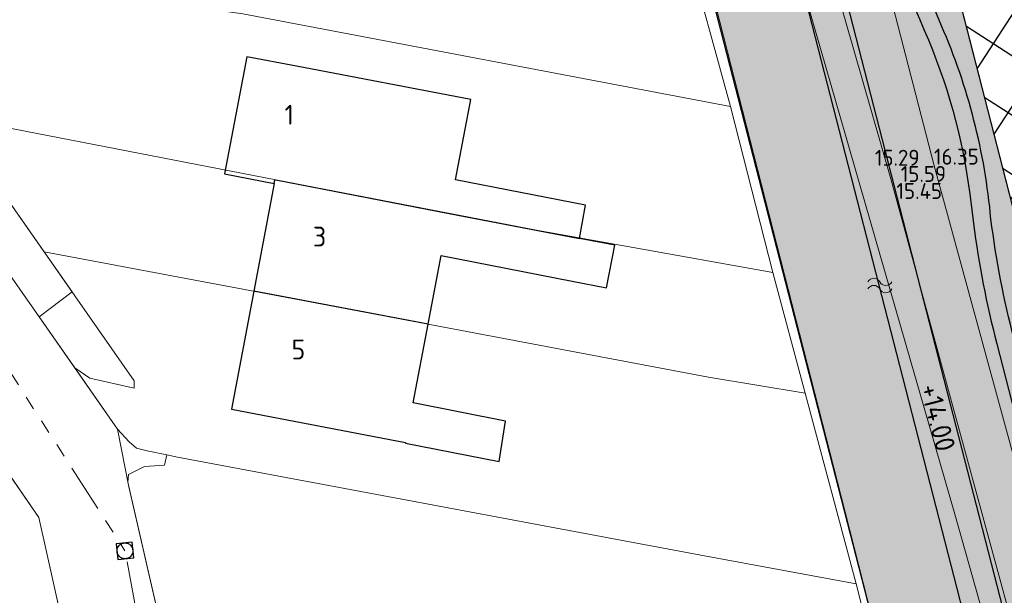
# Model space of a CAD drawing. Header units: metres. Extents: x 174255 to 175175, y 462028 to 462911.
# Tile 57 of 256: x 174428 to 174477, y 462524 to 462553. Entities that reach past the tile are written whole.
import ezdxf
from ezdxf.enums import TextEntityAlignment as Align

# ---------------------------------------------------------------- set-up
doc = ezdxf.new("R2010")
doc.units = ezdxf.units.M
doc.linetypes.add('RI-GWA', pattern=[18.450000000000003, 6, -1.8, 1.75, -1.8, 1.75, -1.8, 1.75, -1.8])
for name, color, linetype, lineweight in [('-N-WE-VH-VERHARDING_GRASTEGEL-ONDERHOUDSPAD', 1, 'Continuous', 25), ('B-ME-AL-PEIL_MAAIVELD-T20', 8, 'Continuous', 20), ('B-ME-WH-WATERGANG_SLOOT_BODEM-G', 8, 'Continuous', 20), ('B-ME-WH-WATERGANG_SLOOT_INSTEEK-G', 8, 'Continuous', 20), ('B-WE-OG-BEBOUWING-G', 8, 'Continuous', 30), ('B-WE-OG-BEBOUWING_HUISNUMMER-T20', 8, 'Continuous', 20), ('B-WE-OG-TERREINAFSCHEIDING-G', 8, 'IE-TERREINAFSCHEIDING-KUNSTMATIG-DICHT', 20), ('B-WE-OG-WEG_VERHARD_OPEN -G', 8, 'Continuous', 20), ('B-WE-RI-GWA-G', 8, 'RI-GWA', 20), ('B-WE-RI-VWA_RIOOLPUT_INSPECTIEPUT-S', 8, 'Continuous', 20), ('B-WE-WH-WATER-S', 252, 'Continuous', 20), ('B-WE-WH-WATERGANG_SLOOT_BODEM-G', 8, 'Continuous', 20), ('B-XX-KG-GRENS_PERCEEL-G', 213, 'Continuous', 20), ('N-WE-AL-WERKGRENS-G', 173, 'AL-WERKGRENS', 20), ('N-WE-GW-NAP-T20', 90, 'Continuous', 25), ('N-WE-WH-RETENTIE_WADI_INSTEEK-G', 7, 'Continuous', 25), ('N-WE-WH-WATERGANG_BODEM-V', 163, 'Continuous', 25)]:
    doc.layers.add(name, color=color, linetype=linetype, lineweight=lineweight)
doc.styles.add('NLCS-ISO-M500-T20', font='NLCS-ISO.ttf', dxfattribs={"height": 1})
doc.linetypes.add('AL-WERKGRENS', pattern='A,10,[106,Afdeling.shx,S=1,R=0,X=0,Y=0],-2', length=12)
doc.linetypes.add('IE-TERREINAFSCHEIDING-KUNSTMATIG-DICHT', pattern='A,8,-1,[82,NLCS.SHX,S=0.75,R=90,X=0,Y=0],-1', length=10)

# ---------------------------------------------------------------- blocks, each defined once
blk = doc.blocks.new('B-SRI-PUT_VWA-SO')
at = {"flags": 128}
blk.add_lwpolyline([(-2.00008364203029, 2.000083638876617), (1.99991635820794, 2.000083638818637), (1.999916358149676, -1.99991636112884), (-2.000083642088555, -1.999916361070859)], close=True, dxfattribs=at)
at = {"lineweight": -3, "flags": 128}
blk.add_lwpolyline([(2.000083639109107, -1.99991635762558), (1.99991635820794, 2.000083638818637), (-2.000083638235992, 1.999916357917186), (-1.999916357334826, -2.000083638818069)], close=True, dxfattribs=at)
at = {"lineweight": -3}
blk.add_circle((0, 0), 1.999999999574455, dxfattribs=at)
blk = doc.blocks.new('water')
at = {"linetype": 'Continuous'}
for centre, radius, start, end in [((0.2997979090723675, -0.1605370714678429), 0.3400749, 28.13778714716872, 151.8316499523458), ((0.9001997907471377, 0.1494030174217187), 0.33496494, 206.4585658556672, 333.511009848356), ((0.2996067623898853, -0.5198982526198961), 0.3400745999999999, 28.13778724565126, 151.8316900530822), ((0.900008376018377, -0.2105970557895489), 0.33496506, 206.4585357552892, 333.5110164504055)]:
    blk.add_arc(centre, radius, start, end, dxfattribs=at)

msp = doc.modelspace()

# ---------------------------------------------------------------- hatches: boundary and pattern name
at = {"layer": '-N-WE-VH-VERHARDING_GRASTEGEL-ONDERHOUDSPAD'}
h = msp.add_hatch(dxfattribs=at)
h.set_pattern_fill('ACO-BETON_VOORGESPANNEN-SO', color=256, angle=12, pattern_type=2)
h.set_pattern_definition([(57, (0, 0), (-2.09667641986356, 1.361597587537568), []), (327, (0, 0), (1.361597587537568, 2.09667641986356), [])])
edge = h.paths.add_edge_path()
edge.add_line((174492.7717042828, 462484.5079069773), (174467.0687807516, 462584.4521175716))
edge.add_arc((174459.0326202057, 462569.4714592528), 16.99999999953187, 28.153953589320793, 61.789300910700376, ccw=False)
edge.add_line((174474.0212301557, 462577.4927790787), (174496.1373295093, 462491.495709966))
edge.add_arc((174482.33505332, 462493.8403148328), 13.9999999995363, 318.73873917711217, 350.35914481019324, ccw=False)
edge.add_line((174492.8589962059, 462484.6074048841), (174492.7717042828, 462484.5079069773))
at = {"layer": 'N-WE-WH-WATERGANG_BODEM-V'}
h = msp.add_hatch(color=256, dxfattribs=at)
h.dxf.hatch_style = 1
edge = h.paths.add_edge_path()
edge.add_line((174452.3889941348, 462593.3539668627), (174481.064, 462481.852999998))
edge.add_line((174481.064, 462481.852999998), (174460.0661445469, 462467.4293551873))
edge.add_line((174460.0661445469, 462467.4293551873), (174463.4410133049, 462462.5162415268))
edge.add_line((174463.4410133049, 462462.5162415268), (174481.5529837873, 462474.7297367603))
edge.add_arc((174470.3711287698, 462491.311839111), 20.00000000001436, 303.9930786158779, 374.4223774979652)
edge.add_line((174489.7408479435, 462496.2932022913), (174469.5230149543, 462574.9089813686))
edge.add_arc((174453.0587536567, 462570.6748226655), 16.99999999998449, 14.42237749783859, 56.25402187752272)
edge.add_line((174462.5024553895, 462584.8104690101), (174460.6797834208, 462586.0281544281))
edge.add_arc((174470.123485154, 462600.1638007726), 17.00000000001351, 217.8003270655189, 236.254021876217, ccw=False)
edge.add_line((174456.6909094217, 462589.7443041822), (174454.3719290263, 462592.7338804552))
edge.add_arc((174461.0509916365, 462596.1456428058), 7.49999997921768, 202.8383137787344, 207.0586062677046, ccw=False)
edge.add_line((174454.1389630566, 462593.2346531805), (174453.8988153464, 462593.8048743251))
edge.add_line((174453.8988153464, 462593.8048743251), (174452.3889941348, 462593.3539668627))

# ---------------------------------------------------------------- linework, layer by layer
at = {"layer": '-N-WE-VH-VERHARDING_GRASTEGEL-ONDERHOUDSPAD', "color": 1, "flags": 128}
msp.add_lwpolyline([(174492.7717042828, 462484.5079069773), (174467.0687807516, 462584.4521175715)], dxfattribs=at)
at = {"layer": '-N-WE-VH-VERHARDING_GRASTEGEL-ONDERHOUDSPAD'}
msp.add_lwpolyline([(174492.7717042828, 462484.5079069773), (174467.0687807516, 462584.4521175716, -0.147824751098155), (174474.0212301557, 462577.4927790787), (174496.1373295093, 462491.495709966, -0.1388522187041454), (174492.8589962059, 462484.6074048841)], format="xyb", close=True, dxfattribs=at)
at = {"layer": 'B-ME-WH-WATERGANG_SLOOT_BODEM-G'}
msp.add_lwpolyline([(174452.8762162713, 462600.6901799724), (174455.2883115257, 462599.1894576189), (174458.033901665, 462597.036902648), (174458.5546031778, 462595.2965445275), (174459.8962738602, 462586.3857336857), (174465.0328120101, 462567.2876752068), (174471.5742845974, 462544.5233715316), (174478.062011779, 462520.6530054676), (174484.0685058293, 462497.1444880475), (174487.1638140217, 462484.8983400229), (174487.279193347, 462480.8101608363), (174485.3081101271, 462477.3290092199), (174482.4614172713, 462475.3423232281), (174461.893535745, 462461.4727266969), (174459.3059258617, 462460.5232003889), (174438.9732054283, 462455.9618568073), (174426.0840031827, 462452.7232601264)], dxfattribs=at)
at = {"layer": 'B-ME-WH-WATERGANG_SLOOT_INSTEEK-G'}
msp.add_lwpolyline([(174509.4742103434, 462618.7105026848), (174496.8234385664, 462615.2490303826), (174490.9642852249, 462613.8544099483), (174483.8156052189, 462612.964065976), (174473.7450056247, 462611.2067648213), (174464.2093834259, 462609.2905380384), (174458.2851063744, 462608.326374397), (174454.8078265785, 462607.144531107), (174452.7107550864, 462605.9302996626), (174452.3920952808, 462604.8249864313), (174453.013601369, 462601.9095027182), (174455.8792059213, 462600.7307549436), (174459.4158319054, 462597.8623478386), (174460.5683617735, 462595.8905164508), (174462.9141022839, 462587.4654427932), (174467.9338847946, 462567.6825835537), (174473.7352654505, 462545.2316770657), (174480.3803041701, 462520.8990904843)], dxfattribs=at)
at = {"layer": 'B-WE-OG-BEBOUWING-G'}
for p in [(174440.575, 462544.2849999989), (174448.307, 462537.214000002)]:
    msp.add_line(p, (174439.546, 462538.8739999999), dxfattribs=at)
for points in [[(174455.916, 462541.5210000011), (174456.21, 462543.1999999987), (174449.69, 462544.474000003), (174450.458, 462548.5090000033), (174441.6960000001, 462550.1780000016), (174439.191, 462550.6550000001), (174438.068, 462544.7610000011), (174440.575, 462544.2849999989)], [(174440.575, 462544.2849999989), (174440.609, 462544.4650000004), (174440.647, 462544.458000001), (174449.367, 462542.7810000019), (174455.916, 462541.5210000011)], [(174448.307, 462537.214000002), (174448.962, 462540.6560000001), (174455.5400000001, 462539.3699999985), (174457.282, 462539.0409999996), (174457.686, 462541.1830000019), (174455.916, 462541.5210000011)], [(174439.546, 462538.8739999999), (174438.416, 462532.935000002), (174447.174, 462531.2650000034), (174447.168, 462531.2330000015), (174451.8700000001, 462530.3100000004), (174452.19, 462532.3400000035), (174447.553, 462533.2570000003), (174448.307, 462537.214000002)]]:
    msp.add_lwpolyline(points, dxfattribs=at)
at = {"layer": 'B-WE-OG-TERREINAFSCHEIDING-G', "ltscale": 0.5}
msp.add_lwpolyline([(174476.337, 462500.0000000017), (174469.2750000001, 462527.7549999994), (174459.725, 462565.1340000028), (174453.449, 462589.3689999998), (174449.825, 462602.9930000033)], dxfattribs=at)
at = {"layer": 'B-WE-OG-WEG_VERHARD_OPEN -G'}
for points in [[(174430.543, 462535.008000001), (174425, 462542.930000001), (174423.64, 462544.7900000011), (174423.2, 462545.9099999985), (174423.03, 462547.660000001), (174423.3, 462549.4700000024), (174424.55, 462556.0360000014)], [(174426.567, 462555.7080000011), (174425.5700000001, 462550.2300000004), (174425.14, 462548.4300000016), (174425.2, 462546.8600000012), (174425.31, 462546.1300000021), (174433.53, 462534.3699999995), (174433.53, 462533.9900000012), (174431.3, 462534.5000000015), (174430.543, 462535.008000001)], [(174430.543, 462535.008000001), (174432.69, 462531.9400000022), (174433.26, 462529.040000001), (174438.27, 462507.2299999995), (174440.26, 462507.6399999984), (174442.0340000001, 462500.0000000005), (174442.92, 462496.1879999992)], [(174432.255, 462500.0000000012), (174432.54, 462500.3000000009), (174433.31, 462501.5899999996), (174433.8000000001, 462503.29), (174433.83, 462504.6900000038), (174428.73, 462527.5000000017), (174425.062, 462532.8040000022)]]:
    msp.add_lwpolyline(points, dxfattribs=at)
at = {"layer": 'B-WE-RI-GWA-G', "ltscale": 0.4}
for p in [(174418.427, 462548.587), (174437.696, 462501.137)]:
    msp.add_line(p, (174433.068, 462525.819), dxfattribs=at)
at = {"layer": 'B-WE-WH-WATERGANG_SLOOT_BODEM-G'}
msp.add_lwpolyline([(174476.337, 462500.0000000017), (174469.2750000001, 462527.7549999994), (174459.725, 462565.1340000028), (174453.449, 462589.3689999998), (174452.367, 462593.435)], dxfattribs=at)
at = {"layer": 'B-XX-KG-GRENS_PERCEEL-G', "flags": 128}
for points in [[(174463.512, 462548.149), (174461.212, 462556.505)], [(174463.512, 462548.149), (174438.987, 462552.813), (174433.689, 462553.565), (174426.445, 462555.04)], [(174465.643, 462539.8), (174463.512, 462548.149)], [(174465.643, 462539.8), (174453.846, 462541.919), (174440.647, 462544.458), (174425.177, 462547.46)], [(174425.177, 462547.46), (174425.2, 462546.86), (174425.31, 462546.13), (174429.009, 462540.839)], [(174429.009, 462540.839), (174430.413, 462538.829), (174428.75, 462537.584), (174432.69, 462531.94), (174433.27, 462531.298), (174433.653, 462530.974), (174434.183, 462530.842), (174435.165, 462530.638)], [(174467.261, 462533.748), (174462.399, 462534.546), (174438.73, 462539.028), (174429.009, 462540.839)], [(174467.261, 462533.748), (174465.643, 462539.8)], [(174469.821, 462524.158), (174467.261, 462533.748)], [(174431.114, 462516.837), (174428.73, 462527.5), (174425.841, 462531.692)], [(174435.165, 462530.638), (174435.055, 462530.128), (174434.053, 462530.049), (174433.251, 462529.653), (174433.214, 462529.273), (174438.27, 462507.23), (174440.26, 462507.64)], [(174469.821, 462524.158), (174461.754, 462525.656), (174435.705, 462530.526), (174435.165, 462530.638)], [(174471.966, 462515.71), (174469.821, 462524.158)]]:
    msp.add_lwpolyline(points, dxfattribs=at)
at = {"layer": 'N-WE-AL-WERKGRENS-G', "flags": 128}
msp.add_lwpolyline([(174681.5973007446, 462243.5125462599), (174681.058, 462261.019), (174682.966, 462284.801), (174683.583, 462297.765), (174686.249, 462320.652), (174688.507, 462336.11), (174690.024, 462341.923), (174715.341, 462404.33), (174717.601, 462411.68), (174737.648, 462460.859), (174741.719, 462470.505), (174748.8174954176, 462487.3586613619), (174674.4426188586, 462494.0136810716, 0.04199874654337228), (174666.0577772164, 462494.0580673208), (174643.5965542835, 462492.2877370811, -0.02119842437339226), (174639.3615599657, 462492.1340915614), (174613.9155730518, 462492.2899863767), (174609.2232672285, 462496.2598588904), (174608.9575721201, 462517.182709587), (174610.5956108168, 462533.7283149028), (174610.9540414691, 462546.9261407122), (174609.5377019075, 462546.9261407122), (174609.5576061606, 462563.2145506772), (174618.4041220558, 462564.58360208), (174617.8821627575, 462574.521242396), (174609.6591004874, 462573.6964514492), (174609.1962527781, 462609.6936768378), (174614.4864065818, 462610.5266680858), (174612.9706969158, 462619.9735749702), (174609.0880396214, 462619.5310938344), (174608.9272320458, 462630.6163253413), (174611.9378306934, 462638.3239748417), (174653.3349444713, 462646.1372608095), (174694.6818985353, 462654.970900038), (174753.65584954, 462669.6940842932), (174754.2374067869, 462666.5807575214), (174760.4149001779, 462667.3878026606), (174761.8521453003, 462678.247315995), (174772.3394313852, 462679.7783996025), (174801.2688373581, 462672.4202533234), (174803.3914212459, 462678.6153061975), (174801.3912631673, 462679.5941639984), (174797.2767374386, 462686.2291198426), (174795.7751198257, 462697.8273500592), (174787.848539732, 462696.8455267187), (174788.4591136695, 462691.5931226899), (174783.4545685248, 462686.9545733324), (174765.0261672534, 462688.3792341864), (174763.0242693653, 462691.2723908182), (174740.9829572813, 462686.155677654), (174741.9639806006, 462681.4808580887), (174695.5872891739, 462670.3409632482), (174674.2147626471, 462665.2945028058), (174611.4374820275, 462653.0732600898), (174598.8645312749, 462662.13523327), (174595.0223441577, 462656.9130516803), (174598.2662547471, 462653.8008350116), (174601.5634410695, 462645.0663725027), (174585.1842807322, 462641.5586732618), (174585.8464585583, 462637.5875608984), (174468.1056243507, 462610.7709373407), (174467.2560214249, 462614.5686403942), (174459.4445290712, 462613.0280098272), (174458.9501893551, 462618.3943176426), (174449.1204393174, 462618.0455648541), (174449.2902757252, 462624.9096309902), (174429.9505628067, 462629.3682605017), (174428.4125051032, 462620.5774745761), (174434.3719258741, 462618.9092756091), (174430.6410069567, 462597.2567441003), (174453.0229303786, 462592.7961489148), (174457.7870609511, 462586.5717323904), (174474.7794898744, 462527.6626612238), (174488.3963974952, 462479.3962233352), (174491.1789970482, 462461.4260860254), (174515.9643294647, 462468.2096916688), (174535.6773629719, 462396.0507231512), (174500.8343877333, 462386.5209101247), (174501.8615933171, 462382.6610135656), (174505.4836250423, 462383.6990470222), (174513.3867074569, 462351.3168631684), (174573.0903066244, 462348.6251340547), (174564.8637000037, 462275.1553162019), (174544.951, 462280.682), (174541.1711676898, 462282.4329223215), (174531.995, 462278.877), (174531.51, 462278.619), (174530.322, 462277.987), (174523.197, 462274.196), (174512.77, 462266.76), (174511.323, 462265.728), (174510.321, 462265.106), (174492.908, 462254.307), (174458.682, 462233.081), (174433.0178788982, 462217.3395679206), (174430.6775455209, 462218.3936992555), (174424.1837800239, 462214.1380009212), (174422.6535519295, 462205.2010971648), (174428.0210119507, 462195.9942083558), (174430.5816283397, 462197.2740921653), (174431.8292734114, 462199.5886350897), (174481.4636288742, 462229.3806376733), (174511.7460260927, 462247.9955950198), (174520.1082227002, 462251.9168407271), (174528.9933470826, 462255.0447097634), (174538.3891990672, 462257.2736030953), (174544.5280939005, 462258.2922262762), (174554.3216816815, 462259.2606468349), (174563.5931634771, 462259.1911823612), (174572.8653587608, 462258.1660508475), (174582.1605825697, 462256.1491685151), (174620.668, 462248.404), (174620.813, 462250.715), (174679.071, 462234.3), (174681.5973007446, 462243.5125462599)], format="xyb", dxfattribs=at)
at = {"layer": 'N-WE-WH-RETENTIE_WADI_INSTEEK-G', "flags": 128}
for points in [[(174463.4410133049, 462462.5162415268), (174481.5529837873, 462474.7297367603, 0.3173593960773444), (174489.7408479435, 462496.2932022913), (174469.5230149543, 462574.9089813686, 0.1845793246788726), (174462.5024553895, 462584.8104690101), (174460.6797834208, 462586.0281544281, -0.08069389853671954), (174456.6909094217, 462589.7443041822), (174454.3719290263, 462592.7338804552, -0.01841658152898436), (174454.1389630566, 462593.2346531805), (174453.8988153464, 462593.8048743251)], [(174454.3719290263, 462592.7338804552), (174457.4581599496, 462587.9586875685, 0.07066532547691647), (174461.1455425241, 462583.7107033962), (174464.5163678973, 462580.7849497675, -0.1522215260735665), (174466.0813493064, 462578.2542698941), (174471.6522125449, 462556.5923166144, 0.04064709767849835), (174473.243838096, 462551.9901657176, -0.07150174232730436), (174475.5327882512, 462543.7661968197), (174475.7271328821, 462542.2644352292, 0.0307652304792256), (174476.8893405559, 462536.228071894), (174482.3202746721, 462515.1102242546, 0.03575713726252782), (174484.5886977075, 462508.3377326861), (174486.5764469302, 462503.5657164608, -0.0685032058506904), (174487.967623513, 462498.2914451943), (174488.5537322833, 462493.4752615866, -0.1675389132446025), (174486.5068860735, 462483.9140224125), (174485.0411859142, 462481.4848050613, -0.06985541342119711), (174482.4108195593, 462478.2478041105), (174470.8958028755, 462467.543250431)], [(174470.8958028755, 462467.543250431), (174482.8888584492, 462477.3392650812, 0.09541088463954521), (174486.5245807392, 462481.6940979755), (174487.7476355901, 462483.9044369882, 0.1579182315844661), (174489.5130599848, 462492.9788522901), (174488.8392608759, 462498.5156065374, 0.06850320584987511), (174487.4480842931, 462503.7898778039), (174485.4603350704, 462508.5618940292, -0.0357571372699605), (174483.1919120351, 462515.3343855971), (174477.7609779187, 462536.452233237, -0.03076523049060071), (174476.5987702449, 462542.4885965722, 0.0803198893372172), (174474.1154754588, 462552.2143270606, -0.04064709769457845), (174472.523849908, 462556.8164779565), (174467.2949364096, 462577.148781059, 0.1670431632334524), (174463.7176641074, 462582.5762670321), (174462.2501198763, 462583.7082403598, -0.08520646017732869), (174455.3771175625, 462591.1785952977), (174454.3719290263, 462592.7338804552)]]:
    msp.add_lwpolyline(points, format="xyb", dxfattribs=at)
msp.add_lwpolyline([(174481.064, 462481.852999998), (174452.3889941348, 462593.3539668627)], dxfattribs=at)
msp.add_lwpolyline([(174483.5549182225, 462490.2345638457, 1), (174485.4918901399, 462490.7327001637), (174463.6146501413, 462575.800979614, 1), (174461.6776782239, 462575.3028432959)], format="xyb", close=True, dxfattribs=at)

# ---------------------------------------------------------------- block references
at = {"layer": 'B-WE-RI-VWA_RIOOLPUT_INSPECTIEPUT-S', "xscale": 0.1999999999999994, "yscale": 0.1999999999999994, "zscale": 0.1999999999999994, "rotation": 5.739328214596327}
msp.add_blockref('B-SRI-PUT_VWA-SO', (174433.068, 462525.819), dxfattribs=at)
at = {"layer": 'B-WE-WH-WATER-S'}
msp.add_blockref('water', (174470.4133191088, 462539.3387746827), dxfattribs=at)

# ---------------------------------------------------------------- texts
at = {"layer": 'B-ME-AL-PEIL_MAAIVELD-T20', "style": 'NLCS-ISO-M500-T20'}
for s, p in [('15.29', (174470.7648071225, 462545.1768450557)), ('16.35', (174473.7352654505, 462545.2316770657)), ('15.59', (174472.0659261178, 462544.3613138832)), ('15.45', (174471.8507345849, 462543.5062260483))]:
    msp.add_text(s, height=0.8, dxfattribs=at).set_placement(p)
at = {"layer": 'B-WE-OG-BEBOUWING_HUISNUMMER-T20', "style": 'NLCS-ISO-M500-T20'}
for s, p in [('1', (174441.085, 462547.2400000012)), ('3', (174442.5160000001, 462541.1130000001)), ('5', (174441.437, 462535.4370000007))]:
    msp.add_text(s, height=1, dxfattribs=at).set_placement(p)
at = {"layer": 'N-WE-GW-NAP-T20', "style": 'NLCS-ISO-M500-T20'}
msp.add_text('+14.00', height=0.9999999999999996, rotation=284.4223774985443, dxfattribs=at).set_placement((174473.4430979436, 462532.3958802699), align=Align.CENTER)

doc.saveas('drawing.dxf')
